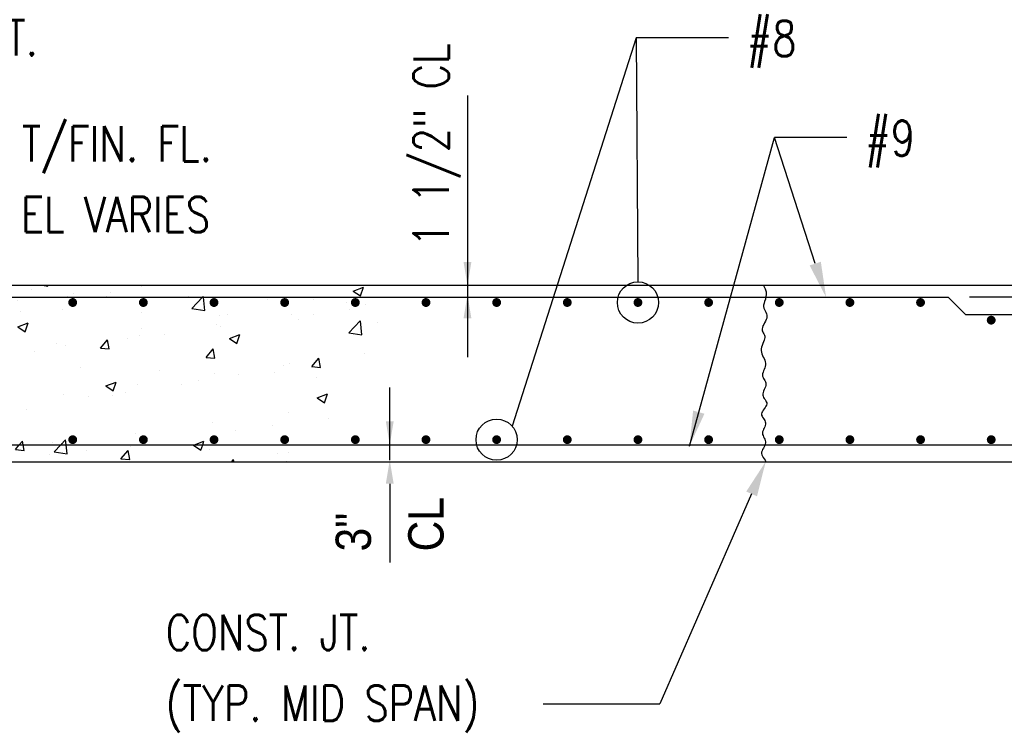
# Model space of a CAD drawing. Header units: inches. Extents: x -9715 to 32893, y -15613 to -1138.
# Tile 100 of 256: x 7261 to 7428, y -6922 to -6801. Entities that reach past the tile are written whole.
import ezdxf

# ---------------------------------------------------------------- set-up
doc = ezdxf.new("R2010")
doc.units = ezdxf.units.IN
doc.header["$MEASUREMENT"] = 0
doc.layers.get('0').update_dxf_attribs({"color": 252})
for name, color, linetype in [('S-ANNO-TEXT', 2, 'Continuous'), ('S1', 2, 'Continuous'), ('S3', 4, 'Continuous'), ('S5R', 1, 'Continuous'), ('S6', 1, 'Continuous'), ('S7', 2, 'Continuous'), ('S7R', 2, 'Continuous')]:
    doc.layers.add(name, color=color, linetype=linetype)
doc.styles.add('125', font='romans.shx', dxfattribs={"width": 0.8, "height": 2})
doc.styles.add('SX-FRAC', font='SX-FRAC.shx', dxfattribs={"width": 0.9, "height": 14})

# ---------------------------------------------------------------- blocks, each defined once
blk = doc.blocks.new('*X77')
at = {"color": 0}
for p, q in [((577.92, 1375.17), (579.16, 1374.98)), ((579.16, 1374.98), (579.14, 1375.17)), ((610.95, 1374.78), (610.95, 1374.78)), ((682.87, 1373.27), (686.37, 1374.62)), ((685.36, 1371.59), (686.37, 1374.62)), ((573.71, 1373.81), (573.71, 1373.81)), ((585.7, 1371.58), (585.7, 1371.58)), ((587.8, 1372.59), (587.8, 1372.59)), ((599.14, 1371.4), (599.14, 1371.4)), ((600.4, 1372.68), (600.4, 1372.68)), ((627.09, 1371.55), (627.09, 1371.55)), ((631.7, 1371.17), (631.97, 1371.45)), ((632.01, 1371.17), (631.97, 1371.45)), ((682.87, 1373.27), (685.36, 1371.59)), ((556.35, 1368.45), (556.35, 1368.45)), ((557.56, 1368.22), (557.56, 1368.22)), ((560.03, 1368.06), (560.03, 1368.06)), ((568.86, 1370.09), (568.86, 1370.09)), ((628.08, 1367.39), (631.7, 1371.17)), ((632.53, 1366.7), (632.01, 1371.17)), ((653.78, 1370.42), (653.78, 1370.42)), ((669.44, 1370.43), (669.44, 1370.43)), ((680.47, 1369.29), (680.47, 1369.29)), ((687.24, 1368.6), (687.24, 1368.6)), ((569.98, 1366.4), (569.98, 1366.4)), ((584.25, 1367.09), (584.25, 1367.09)), ((610.94, 1365.96), (610.94, 1365.96)), ((628.08, 1367.39), (632.52, 1366.7)), ((637.63, 1364.83), (637.63, 1364.83)), ((640.28, 1365.43), (640.28, 1365.43)), ((661.99, 1365.4), (661.99, 1365.4)), ((669.26, 1365.32), (669.26, 1365.32)), ((681.77, 1366.97), (681.77, 1366.97)), ((569, 1361.15), (572.5, 1362.49)), ((571.49, 1359.47), (572.5, 1362.49)), ((636.32, 1361.88), (636.32, 1361.88)), ((664.32, 1363.71), (664.32, 1363.71)), ((681.44, 1359.11), (685.33, 1363.17)), ((685.89, 1358.42), (685.34, 1363.17)), ((691.02, 1362.58), (691.02, 1362.58)), ((561.22, 1357), (563.63, 1359.87)), ((564.21, 1356.74), (563.63, 1359.87)), ((569, 1361.15), (571.49, 1359.47)), ((610.35, 1358.13), (610.35, 1358.13)), ((611.12, 1360.42), (611.12, 1360.42)), ((618.74, 1358.67), (618.74, 1358.67)), ((637.68, 1361.16), (637.68, 1361.16)), ((640.86, 1357.15), (644.36, 1358.49)), ((643.35, 1355.47), (644.36, 1358.49)), ((681.44, 1359.11), (685.89, 1358.42)), ((561.22, 1357), (564.21, 1356.74)), ((581.97, 1355.42), (581.97, 1355.42)), ((585.09, 1354.93), (585.09, 1354.93)), ((597.08, 1353.86), (599.5, 1356.74)), ((600.07, 1353.6), (599.5, 1356.73)), ((606.22, 1357.02), (606.22, 1357.02)), ((640.86, 1357.15), (643.34, 1355.47)), ((559.42, 1351.41), (559.42, 1351.41)), ((574.65, 1352.87), (574.65, 1352.87)), ((597.08, 1353.86), (600.07, 1353.6)), ((632.95, 1350.72), (635.36, 1353.6)), ((635.94, 1350.46), (635.36, 1353.6)), ((686.63, 1351.96), (686.63, 1351.96)), ((543.19, 1348.72), (543.19, 1348.72)), ((552.81, 1350.41), (552.81, 1350.41)), ((555.71, 1350.37), (555.71, 1350.37)), ((563.76, 1348.39), (563.76, 1348.39)), ((632.95, 1350.72), (635.94, 1350.46)), ((659.38, 1347.93), (659.38, 1347.93)), ((661.38, 1348.76), (661.38, 1348.76)), ((668.81, 1347.59), (671.22, 1350.46)), ((671.8, 1347.33), (671.22, 1350.46)), ((590.45, 1347.26), (590.45, 1347.26)), ((617.14, 1346.13), (617.14, 1346.13)), ((635.71, 1345.24), (635.71, 1345.24)), ((643.83, 1345.01), (643.83, 1345.01)), ((656.1, 1345.6), (656.1, 1345.6)), ((668.62, 1347.25), (668.62, 1347.25)), ((668.81, 1347.59), (671.8, 1347.33)), ((598.85, 1341.02), (602.35, 1342.36)), ((601.33, 1339.34), (602.35, 1342.36)), ((609.74, 1341.49), (609.74, 1341.49)), ((624.52, 1341.44), (624.52, 1341.44)), ((630.22, 1342.93), (630.22, 1342.93)), ((670.53, 1343.88), (670.53, 1343.88)), ((584.48, 1338.29), (584.48, 1338.29)), ((598.85, 1341.02), (601.33, 1339.34)), ((601.06, 1337.92), (601.06, 1337.92)), ((605.59, 1338.95), (605.59, 1338.95)), ((670.7, 1337.01), (674.2, 1338.36)), ((673.19, 1335.34), (674.2, 1338.36)), ((558.81, 1334.77), (558.81, 1334.77)), ((593.07, 1337.3), (593.07, 1337.3)), ((670.7, 1337.01), (673.19, 1335.34)), ((561.49, 1333.14), (561.49, 1333.14)), ((571.9, 1332.91), (571.9, 1332.91)), ((660.77, 1332.11), (660.77, 1332.11)), ((531.28, 1330.4), (531.88, 1331.02)), ((532.43, 1326.27), (531.88, 1331.02)), ((532.84, 1331.02), (532.84, 1331.02)), ((542.56, 1330.65), (542.56, 1330.65)), ((542.74, 1327.91), (542.74, 1327.91)), ((635.1, 1328.59), (635.1, 1328.59)), ((674.4, 1330.02), (674.4, 1330.02)), ((529.47, 1326.73), (532.43, 1326.27)), ((532.3, 1322.53), (534.71, 1325.4)), ((535.29, 1322.27), (534.71, 1325.4)), ((556.84, 1324.89), (560.34, 1326.24)), ((556.84, 1324.89), (559.32, 1323.21)), ((559.32, 1323.21), (560.34, 1326.24)), ((609.13, 1324.84), (609.13, 1324.84)), ((642.95, 1325.88), (642.95, 1325.88)), ((655.47, 1327.53), (655.47, 1327.53)), ((532.3, 1322.53), (535.28, 1322.27)), ((554.02, 1322.84), (554.02, 1322.84)), ((569.5, 1320.99), (570.57, 1322.26)), ((570.81, 1320.99), (570.57, 1322.26)), ((580.72, 1321.71), (580.72, 1321.71)), ((583.56, 1320.99), (585.24, 1322.74)), ((583.88, 1321.64), (583.88, 1321.64)), ((585.44, 1320.99), (585.24, 1322.74)), ((611.37, 1321.72), (611.37, 1321.72)), ((628.95, 1320.99), (632.19, 1322.23)), ((631.78, 1320.99), (632.19, 1322.23)), ((558.2, 1318.12), (558.2, 1318.12)), ((568.16, 1319.39), (569.5, 1320.99)), ((568.16, 1319.39), (571.15, 1319.13)), ((571.15, 1319.13), (570.81, 1320.99)), ((581.34, 1318.68), (583.56, 1320.99)), ((581.34, 1318.68), (585.79, 1317.99)), ((585.79, 1317.99), (585.44, 1320.99)), ((592.43, 1319.23), (592.43, 1319.23)), ((604.02, 1316.25), (606.43, 1319.13)), ((607.01, 1315.99), (606.43, 1319.13)), ((607.41, 1320.58), (607.41, 1320.58)), ((628.69, 1320.89), (628.95, 1320.99)), ((628.69, 1320.89), (631.18, 1319.21)), ((631.18, 1319.21), (631.78, 1320.99)), ((634.1, 1319.46), (634.1, 1319.46)), ((657.32, 1318.1), (657.32, 1318.1)), ((660.79, 1318.33), (660.79, 1318.33)), ((537.88, 1317.25), (537.88, 1317.25)), ((564.57, 1316.12), (564.57, 1316.12)), ((579.92, 1317.58), (579.92, 1317.58)), ((604.02, 1316.25), (607.01, 1315.99)), ((641.61, 1315.17), (642.3, 1315.99)), ((642.45, 1315.17), (642.3, 1315.99)), ((660.16, 1315.47), (660.16, 1315.47))]:
    blk.add_line(p, q, dxfattribs=at)

msp = doc.modelspace()

# ---------------------------------------------------------------- linework, layer by layer
at = {"layer": 'S1', "color": 3}
for p, q in [((7567.00793, -6846.13487), (7213.00793, -6846.13487)), ((7490.00793, -6876.13487), (7170.92981, -6876.13487))]:
    msp.add_line(p, q, dxfattribs=at)
at = {"layer": 'S1', "color": 2}
msp.add_lwpolyline([(7387.00793, -6846.13487), (7387.2872, -6846.6909), (7387.42677, -6847.19978), (7387.45682, -6847.66494), (7387.40755, -6848.08984), (7387.30912, -6848.47792), (7387.19174, -6848.83262), (7387.08559, -6849.15739), (7387.02084, -6849.45568), (7387.01981, -6849.73113), (7387.07322, -6849.98824), (7387.16396, -6850.23171), (7387.27487, -6850.46624), (7387.38881, -6850.69652), (7387.48864, -6850.92725), (7387.55723, -6851.16314), (7387.57743, -6851.40888), (7387.53759, -6851.66759), (7387.44799, -6851.93599), (7387.32442, -6852.20925), (7387.18264, -6852.4825), (7387.03844, -6852.75091), (7386.90758, -6853.00961), (7386.80585, -6853.25376), (7386.74902, -6853.47851), (7386.74781, -6853.68087), (7386.79271, -6853.86535), (7386.86916, -6854.03831), (7386.9626, -6854.20611), (7387.05846, -6854.37513), (7387.14219, -6854.55172), (7387.19922, -6854.74226), (7387.215, -6854.95311), (7387.17981, -6855.18883), (7387.10336, -6855.44667), (7387.00021, -6855.7221), (7386.88493, -6856.01056), (7386.77208, -6856.30751), (7386.67621, -6856.60841), (7386.6119, -6856.90869), (7386.59369, -6857.20383), (7386.63126, -6857.49027), (7386.71464, -6857.76853), (7386.82896, -6858.04012), (7386.95936, -6858.30655), (7387.09097, -6858.56934), (7387.20893, -6858.83002), (7387.29838, -6859.09009), (7387.34444, -6859.35106), (7387.33706, -6859.61386), (7387.28538, -6859.87696), (7387.20337, -6860.13824), (7387.10498, -6860.39558), (7387.00416, -6860.64685), (7386.91486, -6860.88994), (7386.85105, -6861.12272), (7386.82668, -6861.34308), (7386.85116, -6861.54984), (7386.91567, -6861.74568), (7387.00689, -6861.93425), (7387.11145, -6862.11918), (7387.21601, -6862.30412), (7387.30723, -6862.49269), (7387.37174, -6862.68853), (7387.39621, -6862.89529), (7387.37184, -6863.11539), (7387.30803, -6863.34641), (7387.21874, -6863.58469), (7387.11792, -6863.82662), (7387.01953, -6864.06855), (7386.93752, -6864.30684), (7386.88584, -6864.53785), (7386.87846, -6864.75795), (7386.92437, -6864.96461), (7387.01275, -6865.15975), (7387.12783, -6865.3464), (7387.25383, -6865.52759), (7387.37498, -6865.70636), (7387.4755, -6865.88574), (7387.53961, -6866.06875), (7387.55154, -6866.25843), (7387.50098, -6866.45695), (7387.39945, -6866.66306), (7387.26394, -6866.87462), (7387.11145, -6867.08951), (7386.95895, -6867.30562), (7386.82345, -6867.52082), (7386.72192, -6867.73299), (7386.67136, -6867.94), (7386.68329, -6868.14039), (7386.7474, -6868.33533), (7386.84792, -6868.52663), (7386.96907, -6868.71611), (7387.09507, -6868.90559), (7387.21015, -6869.09688), (7387.29853, -6869.29182), (7387.34444, -6869.49221), (7387.33706, -6869.69933), (7387.28538, -6869.9122), (7387.20337, -6870.12932), (7387.10498, -6870.34917), (7387.00416, -6870.57023), (7386.91486, -6870.79098), (7386.85105, -6871.00992), (7386.82668, -6871.22552), (7386.85105, -6871.43673), (7386.91486, -6871.6443), (7387.00416, -6871.84944), (7387.10498, -6872.05337), (7387.20337, -6872.2573), (7387.28538, -6872.46245), (7387.33706, -6872.67002), (7387.34444, -6872.88122), (7387.29853, -6873.09698), (7387.21015, -6873.31698), (7387.09507, -6873.54061), (7386.96907, -6873.76728), (7386.84792, -6873.99637), (7386.7474, -6874.22729), (7386.68329, -6874.45941), (7386.67136, -6874.69214), (7386.72182, -6874.92477), (7386.82264, -6875.15619), (7386.95622, -6875.38518), (7387.10498, -6875.61054), (7387.2513, -6875.83104), (7387.37761, -6876.04548), (7387.41587, -6876.13487)], dxfattribs=at)
at = {"layer": 'S3', "color": 4}
for p, q in [((7172.92981, -6848.13487), (7418.36417, -6848.13487)), ((7802.36417, -6848.13487), (7422.00244, -6848.13487)), ((7172.92981, -6873.22492), (7517.02007, -6873.22492))]:
    msp.add_line(p, q, dxfattribs=at)
at = {"layer": 'S3', "color": 4, "const_width": 0.75}
for points in [[(7269.29573, -6849.03081, -1), (7270.04573, -6849.03081, -1)], [(7281.29573, -6849.03081, -1), (7282.04573, -6849.03081, -1)], [(7293.29573, -6849.03081, -1), (7294.04573, -6849.03081, -1)], [(7305.29573, -6849.03081, -1), (7306.04573, -6849.03081, -1)], [(7317.29573, -6849.03081, -1), (7318.04573, -6849.03081, -1)], [(7329.29573, -6849.03081, -1), (7330.04573, -6849.03081, -1)], [(7341.29573, -6849.03081, -1), (7342.04573, -6849.03081, -1)], [(7353.29573, -6849.03081, -1), (7354.04573, -6849.03081, -1)], [(7365.29573, -6849.03081, -1), (7366.04573, -6849.03081, -1)], [(7377.29573, -6849.03081, -1), (7378.04573, -6849.03081, -1)], [(7389.29573, -6849.03081, -1), (7390.04573, -6849.03081, -1)], [(7401.29573, -6849.03081, -1), (7402.04573, -6849.03081, -1)], [(7413.29573, -6849.03081, -1), (7414.04573, -6849.03081, -1)], [(7425.29573, -6852.03081, -1), (7426.04573, -6852.03081, -1)], [(7269.29573, -6872.32899, 1), (7270.04573, -6872.32899, 1)], [(7281.29573, -6872.32899, 1), (7282.04573, -6872.32899, 1)], [(7293.29573, -6872.32899, 1), (7294.04573, -6872.32899, 1)], [(7305.29573, -6872.32899, 1), (7306.04573, -6872.32899, 1)], [(7317.29573, -6872.32899, 1), (7318.04573, -6872.32899, 1)], [(7329.29573, -6872.32899, 1), (7330.04573, -6872.32899, 1)], [(7341.29573, -6872.32899, 1), (7342.04573, -6872.32899, 1)], [(7353.29573, -6872.32899, 1), (7354.04573, -6872.32899, 1)], [(7365.29573, -6872.32899, 1), (7366.04573, -6872.32899, 1)], [(7377.29573, -6872.32899, 1), (7378.04573, -6872.32899, 1)], [(7389.29573, -6872.32899, 1), (7390.04573, -6872.32899, 1)], [(7401.29573, -6872.32899, 1), (7402.04573, -6872.32899, 1)], [(7413.29573, -6872.32899, 1), (7414.04573, -6872.32899, 1)], [(7425.29573, -6872.32899, 1), (7426.04573, -6872.32899, 1)]]:
    msp.add_lwpolyline(points, format="xyb", close=True, dxfattribs=at)
at = {"layer": 'S3', "color": 4}
msp.add_lwpolyline([(7469.36417, -6851.13487), (7421.36417, -6851.13487), (7418.36417, -6848.13487)], dxfattribs=at)
at = {"layer": 'S5R'}
for p, q in [((7336.7208, -6813.84941), (7336.7208, -6858.2996)), ((7323.51755, -6875.81404), (7323.51755, -6863.46427)), ((7323.51755, -6879.81404), (7323.51755, -6893.19158))]:
    msp.add_line(p, q, dxfattribs=at)
for points in [[(7337.38746, -6842.13487), (7336.05413, -6842.13487), (7336.7208, -6846.13487)], [(7337.38746, -6851.72866), (7336.05413, -6851.72866), (7336.7208, -6847.72866)], [(7324.18422, -6869.22492), (7322.85089, -6869.22492), (7323.51755, -6873.22492)], [(7324.18422, -6879.81404), (7322.85089, -6879.81404), (7323.51755, -6875.81404)]]:
    msp.add_solid(points, dxfattribs=at)
at = {"layer": 'S7', "color": 1}
for p in [(7384.97537, -6881.5436), (7349.56952, -6917.21428)]:
    msp.add_line(p, (7369.39011, -6917.21428), dxfattribs=at)
msp.add_solid([(7384.05902, -6881.14322), (7385.89172, -6881.94397), (7387.37761, -6876.04548)], dxfattribs=at)
at = {"layer": 'S7R', "color": 1}
for p, q in [((7365.39713, -6804.07622), (7344.31912, -6870.04075)), ((7381.03219, -6804.07622), (7365.39713, -6804.07622)), ((7365.39713, -6804.07622), (7365.64943, -6845.53087)), ((7374.41329, -6873.44005), (7388.85016, -6820.98889)), ((7401.1519, -6820.98889), (7388.85016, -6820.98889)), ((7395.78047, -6842.4258), (7388.85016, -6820.98889))]:
    msp.add_line(p, q, dxfattribs=at)
for centre in [(7365.67073, -6849.03081), (7341.67073, -6872.32899)]:
    msp.add_circle(centre, 3.5, dxfattribs=at)
for points in [[(7396.73198, -6842.11819), (7394.82896, -6842.73342), (7397.62614, -6848.13487)], [(7376.96968, -6867.92055), (7375.04139, -6867.3898), (7374.41329, -6873.44005)]]:
    msp.add_solid(points, dxfattribs=at)

# ---------------------------------------------------------------- block references
at = {"layer": 'S6', "color": 1, "xscale": 0.5, "yscale": 0.5, "zscale": 0.5}
msp.add_blockref('*X77', (6975.85465, -7533.71939), dxfattribs=at)

# ---------------------------------------------------------------- texts
at = {"layer": 'S-ANNO-TEXT', "style": '125', "width": 0.8}
for s, p in [('CONST. JT.', (7228.98938, -6807.09972)), ('#8', (7384.16722, -6807.19797)), ('T/FIN. FL.', (7261.02489, -6825.05689)), ('#9', (7404.28692, -6824.11064)), ('EL VARIES', (7260.91056, -6837.10882)), ('CONST. JT.', (7285.47825, -6908.08663)), ('(TYP. MID SPAN)', (7285.47825, -6920.09144))]:
    msp.add_text(s, height=6, dxfattribs=at).set_placement(p)
msp.add_text('1 1/2" CL', height=6, rotation=90, dxfattribs=at).set_placement((7333.53129, -6839.56189))
at = {"layer": 'S5R', "color": 2, "style": 'SX-FRAC', "width": 0.9}
for s, p in [('CL', (7332.65847, -6891.31232)), ('3"', (7320.32804, -6891.31232))]:
    msp.add_text(s, height=6, rotation=90, dxfattribs=at).set_placement(p)

doc.saveas('drawing.dxf')
